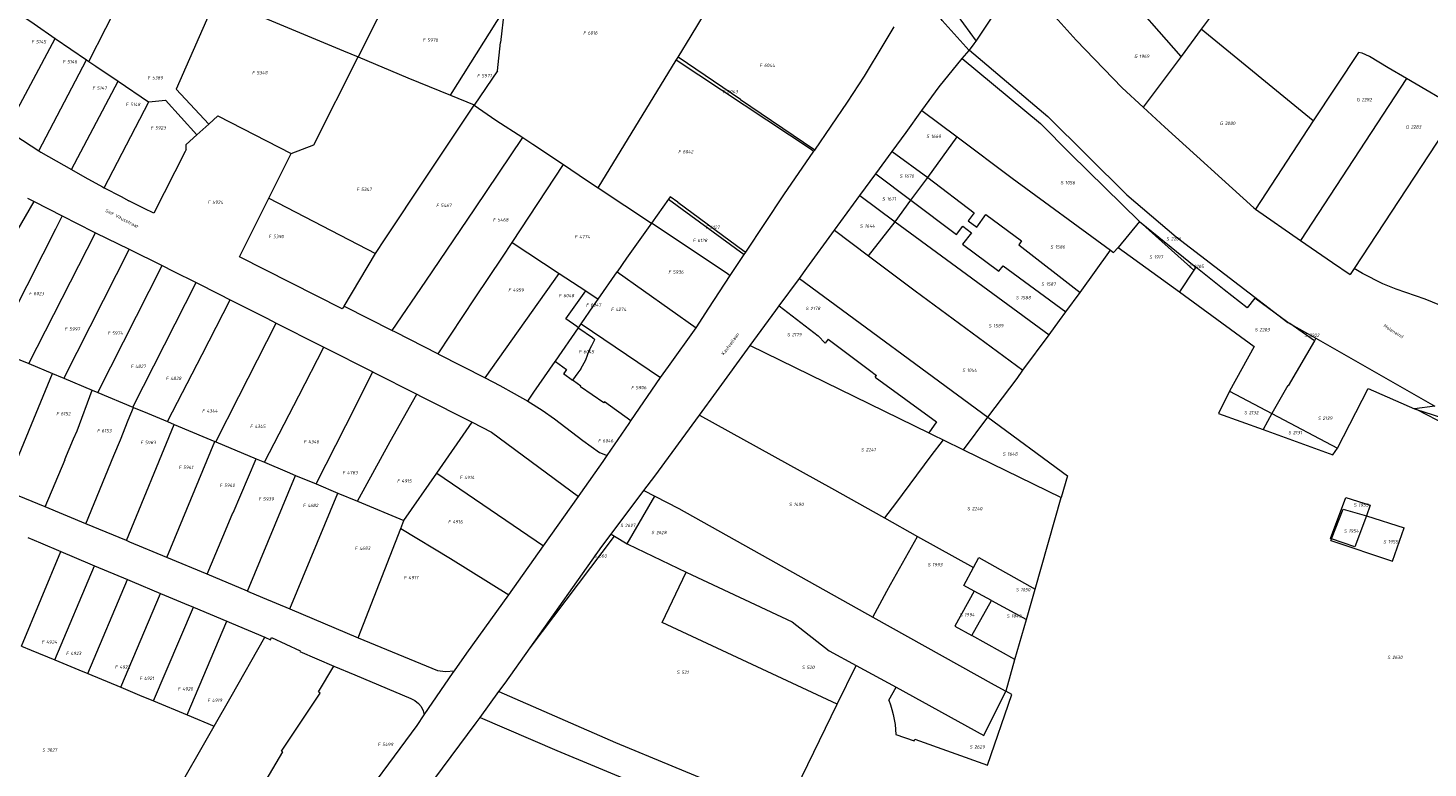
# Model space of a CAD drawing. Header units: metres. Extents: x 200548 to 205192, y 394703 to 399160.
# Tile 27 of 38: x 203782 to 204157, y 396488 to 396686. Entities that reach past the tile are written whole.
import ezdxf
from ezdxf.enums import TextEntityAlignment as Align
from ezdxf.lldxf.tags import DXFTag

# ---------------------------------------------------------------- set-up
doc = ezdxf.new("R2010")
doc.units = ezdxf.units.M
doc.layers.get('0').update_dxf_attribs({"lineweight": 25})
for name, color, linetype, lineweight in [('B-WE-KG-GRENS_PERCEEL-G', 150, 'KG-PERCEEL', 18), ('B-WE-KG-GRENS_PERCEEL-S', 150, 'Continuous', 25), ('B-WE-OG-BEBOUWING_STRAATNAAM-T18', 10, 'Continuous', 18)]:
    doc.layers.add(name, color=color, linetype=linetype, lineweight=lineweight)
doc.styles.add('NLCS-ISO', font='NLCS-ISO.ttf')
doc.styles.add('NLCS-ISO-M500-T18', font='NLCS-ISO.ttf', dxfattribs={"height": 0.9})
doc.styles.get("Standard").update_dxf_attribs({"font": 'NLCS-ISO.ttf'})
tags = doc.linetypes.add('KG-PERCEEL', pattern='A,5.5,-2,["P",Standard,S=1.8,R=0,X=-0.5,Y=-0.9],-2,5.5,-2,[5,NLCS.shx,S=0.75,R=0,X=0,Y=0],-2', length=19).pattern_tags.tags
tags[6] = DXFTag(74, 10)

# ---------------------------------------------------------------- blocks, each defined once
blk = doc.blocks.new('SKG-PERCEELNUMMER-SO')
at = {"style": 'NLCS-ISO', "oblique": 10, "flags": 1}
for tag, p in [('GEMEENTECODE', (0, 2.55)), ('PERCEELGROOTTE', (0, -2.45))]:
    blk.add_attdef(tag, text='', height=1.8, dxfattribs=at).set_placement(p, align=Align.MIDDLE_CENTER)
at = {"style": 'NLCS-ISO', "oblique": 10}
blk.add_attdef('SECTIE', text='', height=1.8, dxfattribs=at).set_placement((-0.5, 0), align=Align.MIDDLE_RIGHT)
blk.add_attdef('PERCEELNUMMER', text='', height=1.8, dxfattribs=at).set_placement((0.5, 0), align=Align.MIDDLE_LEFT)

msp = doc.modelspace()

# ---------------------------------------------------------------- linework, layer by layer
at = {"layer": 'B-WE-KG-GRENS_PERCEEL-G', "flags": 128}
for points in [[(204091.145, 396678.726), (204074.747, 396697.436), (204067.097, 396706.061), (204062.818, 396710.757), (204048.333, 396704.01)], [(203956.085, 396678.576), (203959.586, 396684.293), (203974.727, 396709.32)], [(204111.13, 396705.835), (204103.736, 396695.824), (204096.533, 396686.034)], [(203797.877, 396677.399), (203806.955, 396695.387), (203810.893, 396703.328)], [(203880.215, 396698.605), (203870.207, 396678.598)], [(204034.243, 396680.361), (204027.007, 396688.394), (204024.455, 396691.952), (204022.479, 396696.383), (204021.059, 396699.05)], [(204022.498, 396701.519), (204036.069, 396682.87)], [(204036.069, 396682.87), (204047.677, 396700.159)], [(204047.677, 396700.159), (204062.926, 396683.14), (204075.286, 396670.319), (204080.946, 396665.145)], [(203832.054, 396694.468), (203821.335, 396669.938), (203830.074, 396660.587)], [(203832.054, 396694.468), (203842.619, 396690.048), (203866.27, 396680.253), (203870.129, 396678.631)], [(203894.954, 396668.306), (203907.443, 396688.112), (203909.338, 396691.103)], [(203909.338, 396691.103), (203909.387, 396691.091), (203908.418, 396682.508)], [(203780.665, 396689.161), (203783.134, 396687.465), (203788.836, 396683.573)], [(203775.764, 396658.994), (203788.836, 396683.573)], [(203788.836, 396683.573), (203797.244, 396677.831)], [(203992.779, 396653.612), (204001.597, 396666.429), (204006.111, 396673.433), (204011.408, 396682.188), (204014.1, 396686.709)], [(204096.533, 396686.034), (204091.145, 396678.726)], [(204126.638, 396661.422), (204096.533, 396686.034)], [(203907.561, 396674.849), (203908.418, 396682.508)], [(204032.376, 396678.198), (204034.243, 396680.361)], [(204034.243, 396680.361), (204034.311, 396680.439)], [(204034.311, 396680.439), (204035.561, 396682.113), (204036.069, 396682.87)], [(204034.311, 396680.439), (204055.385, 396662.605), (204076.58, 396641.573), (204089.792, 396630.259), (204119.831, 396607.334)], [(204151.639, 396672.822), (204146.71, 396675.682), (204141.734, 396678.715), (204139.714, 396679.591), (204138.787, 396679.807), (204126.638, 396661.422)], [(203784.422, 396653.387), (203797.244, 396677.831)], [(203797.244, 396677.831), (203797.877, 396677.399)], [(203797.877, 396677.399), (203799.769, 396676.106), (203805.678, 396672.103)], [(203852.148, 396652.67), (203858.221, 396654.982), (203870.129, 396678.631)], [(203870.129, 396678.631), (203870.207, 396678.598)], [(203870.207, 396678.598), (203883.48, 396673.023), (203894.954, 396668.306)], [(203934.586, 396643.474), (203955.571, 396677.737)], [(203955.571, 396677.737), (203956.085, 396678.576)], [(203992.045, 396653.591), (203955.571, 396677.737)], [(203972.787, 396667.213), (203956.085, 396678.576)], [(204021.545, 396664.21), (204026.203, 396670.568), (204032.376, 396678.198)], [(204032.376, 396678.198), (204053.381, 396660.719), (204061.454, 396652.611), (204079.937, 396634.434)], [(204091.145, 396678.726), (204080.946, 396665.145)], [(203793.191, 396648.393), (203805.678, 396672.103)], [(203805.678, 396672.103), (203813.909, 396666.526), (203813.924, 396666.528)], [(203907.561, 396674.849), (203901.329, 396665.674)], [(204151.639, 396672.822), (204123.215, 396629.345)], [(204165.727, 396664.599), (204151.639, 396672.822)], [(203894.954, 396668.306), (203901.288, 396665.702), (203901.329, 396665.674)], [(203801.955, 396643.495), (203813.924, 396666.528)], [(203813.924, 396666.528), (203818.463, 396667.015), (203826.826, 396657.647)], [(203874.86, 396625.812), (203877.458, 396629.728), (203888.416, 396646.366), (203901.329, 396665.674)], [(203901.329, 396665.674), (203907.166, 396661.657), (203914.389, 396656.936)], [(203972.787, 396667.213), (203992.484, 396653.813)], [(204080.946, 396665.145), (204086.799, 396659.788), (204110.642, 396638.087), (204111.115, 396637.759)], [(204165.727, 396664.599), (204137.645, 396621.829)], [(203830.074, 396660.587), (203832.506, 396662.786), (203852.148, 396652.67)], [(204013.523, 396653.256), (204017.286, 396658.308), (204021.545, 396664.21)], [(204021.545, 396664.21), (204031.025, 396657.15)], [(204126.638, 396661.422), (204111.115, 396637.759)], [(203775.764, 396658.994), (203777.964, 396657.593), (203784.422, 396653.387)], [(203823.947, 396653.78), (203823.97, 396655.06), (203826.826, 396657.647)], [(203826.826, 396657.647), (203830.074, 396660.587)], [(204023.116, 396646.219), (204031.025, 396657.15)], [(204031.025, 396657.15), (204045.738, 396646.094), (204072.214, 396626.682)], [(203784.422, 396653.387), (203784.918, 396653.064), (203793.191, 396648.393)], [(203823.676, 396653.245), (203815.26, 396636.615), (203812.742, 396637.92), (203808.601, 396640.005)], [(203823.947, 396653.78), (203823.676, 396653.245)], [(203879.339, 396605.148), (203888.32, 396618.42), (203901.462, 396637.834), (203914.389, 396656.936)], [(203914.389, 396656.936), (203917.065, 396655.188), (203925.261, 396649.69)], [(203974.258, 396626.172), (203984.486, 396641.561), (203992.539, 396653.264)], [(203992.045, 396653.591), (203992.539, 396653.264)], [(203992.484, 396653.813), (203992.779, 396653.612)], [(203992.539, 396653.264), (203992.779, 396653.612)], [(204009.121, 396647.236), (204013.523, 396653.256)], [(204013.523, 396653.256), (204023.116, 396646.219)], [(203846.172, 396640.663), (203847.467, 396643.225), (203852.148, 396652.67)], [(203911.517, 396628.81), (203925.261, 396649.69)], [(203925.261, 396649.69), (203931.454, 396645.535), (203934.586, 396643.474)], [(203793.191, 396648.393), (203796.814, 396646.352), (203801.495, 396643.736), (203801.955, 396643.495)], [(204004.836, 396641.376), (204009.121, 396647.236)], [(204009.121, 396647.236), (204018.579, 396640.163)], [(204018.579, 396640.163), (204023.116, 396646.219)], [(204023.116, 396646.219), (204035.529, 396636.744), (204033.935, 396634.621), (204036.303, 396632.854), (204038.708, 396636.321), (204048.291, 396629.184), (204047.526, 396628.159), (204064.001, 396615.39)], [(203801.955, 396643.495), (203806.494, 396641.111)], [(203934.586, 396643.474), (203948.893, 396633.942)], [(203765.478, 396603.033), (203766.145, 396604.633), (203774.229, 396624.306), (203783.154, 396639.761)], [(203781.416, 396640.663), (203781.596, 396640.569)], [(203781.596, 396640.569), (203783.154, 396639.761)], [(203783.154, 396639.761), (203790.724, 396635.933)], [(203806.494, 396641.111), (203808.601, 396640.005)], [(203838.264, 396624.944), (203846.172, 396640.663)], [(203846.172, 396640.663), (203874.86, 396625.812)], [(203953.532, 396640.433), (203948.893, 396633.942)], [(203953.98, 396641.059), (203953.532, 396640.433)], [(203953.532, 396640.433), (203973.849, 396625.557)], [(203955.99, 396639.583), (203953.98, 396641.059)], [(203955.99, 396639.583), (203973.826, 396626.489)], [(203998.048, 396632.091), (204001.432, 396636.744), (204004.836, 396641.376)], [(204004.836, 396641.376), (204014.376, 396634.343)], [(204014.376, 396634.343), (204018.579, 396640.163)], [(204018.579, 396640.163), (204030.841, 396630.928), (204032.514, 396633.154), (204034.891, 396631.384), (204032.392, 396628.361), (204042.234, 396621.068), (204043.343, 396622.554), (204060.184, 396610.145)], [(203790.724, 396635.933), (203788.93, 396632.403), (203785.515, 396625.682), (203772.519, 396600.105)], [(203790.724, 396635.933), (203799.125, 396631.684), (203799.675, 396631.413)], [(204079.937, 396634.434), (204074.197, 396627.446)], [(204079.937, 396634.434), (204094.545, 396621.312)], [(204079.937, 396634.434), (204095.047, 396622.165)], [(204111.115, 396637.759), (204123.215, 396629.345)], [(203781.738, 396596.272), (203799.675, 396631.413)], [(203799.675, 396631.413), (203808.641, 396627.005)], [(203948.893, 396633.942), (203942.18, 396624.551), (203939.668, 396620.897)], [(203969.473, 396620.289), (203948.893, 396633.942)], [(203988.629, 396619.136), (203990.644, 396621.894), (203998.048, 396632.091)], [(203998.048, 396632.091), (204007.23, 396625.189)], [(204007.23, 396625.189), (204014.376, 396634.343)], [(204014.376, 396634.343), (204055.667, 396603.984)], [(203808.641, 396627.005), (203791.157, 396592.355)], [(203808.641, 396627.005), (203817.559, 396622.62)], [(203891.607, 396598.854), (203901.57, 396613.934), (203908.904, 396624.839), (203911.517, 396628.81)], [(203911.517, 396628.81), (203924.149, 396620.491)], [(204072.214, 396626.682), (204072.98, 396626.12), (204074.197, 396627.446)], [(204074.197, 396627.446), (204090.67, 396615.499)], [(204123.215, 396629.345), (204131.768, 396623.418), (204136.568, 396620.189)], [(203865.894, 396610.962), (203838.264, 396624.944)], [(203866.448, 396611.69), (203874.86, 396625.812)], [(203970.08, 396619.886), (203973.849, 396625.557)], [(203973.826, 396626.489), (203974.258, 396626.172)], [(203973.849, 396625.557), (203974.258, 396626.172)], [(204007.23, 396625.189), (204019.755, 396615.817), (204048.665, 396594.466)], [(204064.001, 396615.39), (204072.214, 396626.682)], [(203800.306, 396588.523), (203817.559, 396622.62)], [(203817.559, 396622.62), (203820.522, 396621.122), (203826.678, 396618.012)], [(203904.243, 396592.438), (203924.149, 396620.491)], [(203924.149, 396620.491), (203931.293, 396615.781)], [(203934.642, 396613.575), (203939.668, 396620.897)], [(203939.668, 396620.897), (203960.926, 396605.854)], [(203960.926, 396605.854), (203964.298, 396611.186), (203970.08, 396619.886)], [(203969.473, 396620.289), (203970.08, 396619.886)], [(204094.545, 396621.312), (204090.67, 396615.499)], [(204095.047, 396622.165), (204094.545, 396621.312)], [(204119.831, 396607.334), (204110.97, 396613.853), (204108.914, 396611.235), (204102.709, 396616.043), (204095.047, 396622.165)], [(204137.645, 396621.829), (204136.568, 396620.189)], [(204243.341, 396568.184), (204229.693, 396575), (204164.243, 396610.077), (204160.634, 396611.969), (204156.679, 396613.526), (204148.875, 396616.282), (204145.299, 396617.687), (204139.885, 396620.474), (204137.645, 396621.829)], [(203809.662, 396584.604), (203826.678, 396618.012)], [(203826.678, 396618.012), (203832.823, 396614.899), (203835.777, 396613.414)], [(203925.965, 396608.281), (203931.293, 396615.781)], [(203931.293, 396615.781), (203934.642, 396613.575)], [(203983.176, 396611.761), (203988.629, 396619.136)], [(203988.629, 396619.136), (204039.272, 396581.908)], [(203818.982, 396580.701), (203828.248, 396598.75), (203835.777, 396613.414)], [(203835.777, 396613.414), (203845.668, 396608.429), (203848.155, 396607.149)], [(203930.057, 396606.924), (203933.381, 396611.736), (203934.642, 396613.575)], [(204060.184, 396610.145), (204064.001, 396615.39)], [(204090.67, 396615.499), (204110.729, 396600.824), (204104.089, 396588.887)], [(203866.448, 396611.69), (203865.894, 396610.962)], [(203866.448, 396611.69), (203879.339, 396605.148)], [(203928.841, 396606.231), (203925.965, 396608.281)], [(203975.43, 396601.127), (203982.272, 396610.538), (203983.176, 396611.761)], [(203983.176, 396611.761), (203993.682, 396603.752)], [(204055.667, 396603.984), (204058.514, 396607.852), (204060.184, 396610.145)], [(203831.975, 396575.252), (203838.147, 396587.434), (203848.155, 396607.149)], [(203848.155, 396607.149), (203859.849, 396601.229), (203860.967, 396600.667)], [(203879.339, 396605.148), (203879.941, 396604.842), (203891.607, 396598.854)], [(203923.077, 396596.823), (203923.144, 396596.918), (203929.335, 396605.879)], [(203929.335, 396605.879), (203928.841, 396606.231)], [(203929.335, 396605.879), (203930.057, 396606.924)], [(203929.335, 396605.879), (203929.447, 396605.799)], [(203929.447, 396605.799), (203933.051, 396603.23)], [(203930.057, 396606.924), (203951.302, 396592.495)], [(203951.302, 396592.495), (203953.454, 396595.466), (203960.926, 396605.854)], [(204119.831, 396607.334), (204127.328, 396603.126)], [(204126.915, 396602.413), (204120.298, 396606.99), (204119.831, 396607.334)], [(203845.01, 396569.756), (203854.239, 396587.606), (203860.967, 396600.667)], [(203860.967, 396600.667), (203874.084, 396594.043)], [(203932.204, 396599.815), (203932.894, 396601.151)], [(203932.894, 396601.151), (203933.725, 396602.749)], [(203933.051, 396603.23), (203933.725, 396602.749)], [(203961.861, 396582.441), (203966.411, 396588.687), (203975.43, 396601.127)], [(203975.43, 396601.127), (204023.371, 396577.699)], [(203995.598, 396601.72), (203993.682, 396603.752)], [(203996.408, 396602.82), (203995.598, 396601.72)], [(203996.408, 396602.82), (204007.428, 396594.526)], [(204048.665, 396594.466), (204055.667, 396603.984)], [(204126.915, 396602.413), (204119.889, 396590.278), (204119.76, 396590.354), (204115.539, 396582.829)], [(204127.328, 396603.126), (204126.915, 396602.413)], [(204127.328, 396603.126), (204159.232, 396584.843), (204153.781, 396584.153)], [(203777.062, 396598.216), (203781.738, 396596.272)], [(203891.607, 396598.854), (203891.763, 396598.776), (203904.243, 396592.438)], [(203917.34, 396588.632), (203923.077, 396596.823)], [(203923.077, 396596.823), (203923.123, 396596.79), (203926.131, 396594.657), (203925.355, 396593.599), (203925.339, 396593.577), (203927.734, 396591.855)], [(203929.929, 396594.849), (203931.326, 396597.283)], [(203931.326, 396597.283), (203932.204, 396599.815)], [(203775.385, 396562.731), (203788.103, 396593.626)], [(203781.738, 396596.272), (203788.103, 396593.626)], [(203788.103, 396593.626), (203790.705, 396592.544), (203791.157, 396592.355)], [(203858.89, 396563.94), (203866.826, 396579.666), (203874.084, 396594.043)], [(203874.084, 396594.043), (203874.177, 396593.996), (203885.901, 396588.069)], [(203929.174, 396593.819), (203927.734, 396591.855)], [(203929.929, 396594.849), (203929.174, 396593.819)], [(204007.428, 396594.526), (204009.357, 396593.074)], [(204009.015, 396592.631), (204009.357, 396593.074)], [(204039.272, 396581.908), (204047.077, 396592.306), (204048.665, 396594.466)], [(203791.157, 396592.355), (203798.773, 396589.165)], [(203904.243, 396592.438), (203908.182, 396590.422), (203912.056, 396588.276), (203915.706, 396586.218)], [(203929.876, 396590.068), (203929.992, 396590.231), (203927.994, 396591.668), (203927.734, 396591.855)], [(203936.101, 396585.723), (203929.876, 396590.068)], [(203943.408, 396580.86), (203951.302, 396592.495)], [(204009.015, 396592.631), (204025.489, 396580.631)], [(204133.111, 396573.532), (204141.338, 396589.619), (204153.781, 396584.153)], [(203794.705, 396578.233), (203798.773, 396589.165)], [(203798.773, 396589.165), (203800.306, 396588.523)], [(203800.306, 396588.523), (203809.662, 396584.604)], [(203869.943, 396559.33), (203878.722, 396575.387), (203885.901, 396588.069)], [(203885.901, 396588.069), (203887.097, 396587.459), (203900.752, 396580.515)], [(203915.706, 396586.218), (203917.34, 396588.632)], [(203915.706, 396586.218), (203919.556, 396583.728), (203922.869, 396581.398), (203930.516, 396575.588), (203934.94, 396572.354), (203937.038, 396571.562)], [(203936.304, 396585.981), (203936.101, 396585.723)], [(203943.408, 396580.86), (203936.304, 396585.981)], [(204104.089, 396588.887), (204101.216, 396582.849), (204113.137, 396578.546)], [(204104.089, 396588.887), (204115.539, 396582.829)], [(203804.591, 396571.588), (203806.321, 396575.828), (203808.445, 396581.053), (203809.857, 396584.522)], [(203809.662, 396584.604), (203809.857, 396584.522)], [(203809.857, 396584.522), (203813.62, 396582.945), (203818.982, 396580.701)], [(203946.914, 396562.177), (203949.841, 396566.057), (203961.861, 396582.441)], [(203961.861, 396582.441), (203997.264, 396562.781), (204011.504, 396554.825)], [(204032.71, 396573.144), (204039.272, 396581.908)], [(204039.272, 396581.908), (204060.632, 396566.149), (204058.966, 396560.326)], [(204115.539, 396582.829), (204113.137, 396578.546)], [(204115.539, 396582.829), (204133.111, 396573.532)], [(204153.781, 396584.153), (204154.344, 396583.904)], [(204154.344, 396583.904), (204158.535, 396582.579), (204182.703, 396574.552), (204200.121, 396565.452), (204219.032, 396555.82), (204242.272, 396544.018), (204263.892, 396530.38), (204284.604, 396516.457), (204307.525, 396503.508), (204341.116, 396485.022), (204349.317, 396477.384)], [(204341.145, 396458.994), (204324.697, 396474.776), (204304.349, 396493.931), (204291.129, 396506.161), (204210.225, 396553.189), (204193.179, 396563.894), (204154.344, 396583.904)], [(203793.736, 396576.087), (203794.705, 396578.233)], [(203807.934, 396548.742), (203820.782, 396579.947)], [(203818.982, 396580.701), (203820.782, 396579.947)], [(203820.782, 396579.947), (203829.546, 396576.277), (203831.695, 396575.37)], [(203891.275, 396566.828), (203900.752, 396580.515)], [(203900.752, 396580.515), (203905.998, 396577.859), (203929.368, 396560.599)], [(203937.038, 396571.562), (203942.955, 396580.194), (203943.408, 396580.86)], [(204025.489, 396580.631), (204023.371, 396577.699)], [(204113.137, 396578.546), (204131.866, 396571.786), (204133.111, 396573.532)], [(203791.429, 396570.545), (203793.736, 396576.087)], [(203818.784, 396544.214), (203831.695, 396575.37)], [(203831.695, 396575.37), (203831.975, 396575.252)], [(203831.975, 396575.252), (203842.751, 396570.708)], [(204027.208, 396575.827), (204023.944, 396571.462), (204014.408, 396558.709), (204011.504, 396554.825)], [(204023.371, 396577.699), (204024.658, 396577.07), (204027.208, 396575.827)], [(204027.208, 396575.827), (204032.71, 396573.144)], [(203786.149, 396557.765), (203791.466, 396570.53)], [(203791.466, 396570.53), (203791.429, 396570.545)], [(203797.016, 396553.264), (203804.591, 396571.588)], [(203829.615, 396539.691), (203835.004, 396552.522), (203834.958, 396552.542), (203836.534, 396556.24), (203836.58, 396556.221), (203842.751, 396570.708)], [(203842.751, 396570.708), (203845.01, 396569.756)], [(203929.368, 396560.599), (203929.986, 396561.471), (203935.979, 396570.018), (203937.038, 396571.562)], [(204032.71, 396573.144), (204058.966, 396560.326)], [(203845.01, 396569.756), (203851.112, 396567.182), (203853.326, 396566.26)], [(203882.468, 396554.107), (203891.275, 396566.828)], [(203891.275, 396566.828), (203919.949, 396547.345)], [(203840.453, 396535.166), (203853.326, 396566.26)], [(203853.326, 396566.26), (203858.89, 396563.94)], [(203858.89, 396563.94), (203864.744, 396561.499)], [(203786.149, 396557.765), (203775.208, 396562.297), (203775.385, 396562.731)], [(203851.782, 396530.416), (203864.744, 396561.499)], [(203864.744, 396561.499), (203869.943, 396559.33)], [(203869.943, 396559.33), (203882.468, 396554.107)], [(203919.949, 396547.345), (203929.368, 396560.599)], [(203938.083, 396550.486), (203946.914, 396562.177)], [(203942.38, 396547.907), (203949.789, 396560.71)], [(203946.914, 396562.177), (203949.789, 396560.71)], [(203949.789, 396560.71), (203956.271, 396557.403), (204008.317, 396528.162)], [(204051.918, 396535.664), (204058.966, 396560.326)], [(204131.521, 396549.196), (204131.249, 396549.294), (204135.349, 396560.319), (204141.894, 396558.258)], [(203797.016, 396553.264), (203786.149, 396557.765)], [(204131.521, 396549.196), (204134.646, 396557.191)], [(204134.646, 396557.191), (204140.886, 396555.363)], [(204141.894, 396558.258), (204140.886, 396555.363)], [(203807.934, 396548.742), (203797.016, 396553.264)], [(203870.198, 396522.664), (203881.626, 396551.946)], [(203881.626, 396551.946), (203882.468, 396554.107)], [(203881.626, 396551.946), (203894.976, 396543.934), (203910.649, 396534.196)], [(204011.504, 396554.825), (204020.347, 396549.885)], [(204140.886, 396555.363), (204137.822, 396547.046), (204131.521, 396549.196)], [(204140.886, 396555.363), (204151.06, 396552.13)], [(204147.868, 396543.239), (204151.06, 396552.13)], [(203781.427, 396549.59), (203784.896, 396548.102), (203790.359, 396545.782)], [(203818.784, 396544.214), (203808.853, 396548.361), (203807.934, 396548.742)], [(203916.307, 396519.929), (203935.607, 396547.196), (203938.083, 396550.486)], [(203916.307, 396519.929), (203938.983, 396549.946)], [(203938.083, 396550.486), (203938.983, 396549.946)], [(203938.983, 396549.946), (203942.38, 396547.907)], [(204008.317, 396528.162), (204012.149, 396535.206), (204013.12, 396536.963), (204020.347, 396549.885)], [(204020.347, 396549.885), (204035.385, 396541.487)], [(204131.374, 396548.812), (204131.521, 396549.196)], [(204131.374, 396548.812), (204147.868, 396543.239)], [(203779.763, 396520.4), (203790.359, 396545.782)], [(203790.359, 396545.782), (203798.077, 396542.531), (203799.379, 396541.973)], [(203829.615, 396539.691), (203818.784, 396544.214)], [(203910.649, 396534.196), (203919.949, 396547.345)], [(203942.38, 396547.907), (203942.541, 396547.81), (203958.266, 396540.233)], [(204035.385, 396541.487), (204036.818, 396544.174), (204051.918, 396535.664)], [(203788.715, 396516.694), (203799.379, 396541.973)], [(203799.379, 396541.973), (203808.2, 396538.273)], [(204035.565, 396535.197), (204032.825, 396536.689), (204035.385, 396541.487)], [(203797.598, 396513.04), (203808.2, 396538.273)], [(203808.2, 396538.273), (203809.491, 396537.728), (203817.081, 396534.563)], [(203840.453, 396535.166), (203829.615, 396539.691)], [(203998.824, 396504.868), (203951.833, 396526.784), (203958.266, 396540.233)], [(203958.266, 396540.233), (203959.758, 396539.507), (203986.704, 396526.942), (203996.643, 396519.134), (204003.88, 396515.217)], [(203806.44, 396509.348), (203817.081, 396534.563)], [(203817.081, 396534.563), (203823.578, 396531.831), (203825.947, 396530.856)], [(203840.453, 396535.166), (203844.458, 396533.475), (203851.782, 396530.416)], [(203895.994, 396513.799), (203899.352, 396518.52), (203910.649, 396534.196)], [(204035.565, 396535.197), (204030.338, 396525.748)], [(204040.25, 396532.644), (204035.565, 396535.197)], [(204049.601, 396527.549), (204051.918, 396535.664)], [(203815.253, 396505.678), (203825.947, 396530.856)], [(203825.947, 396530.856), (203834.903, 396527.112)], [(203851.782, 396530.416), (203870.198, 396522.664)], [(204034.902, 396523.218), (204040.25, 396532.644)], [(204040.25, 396532.644), (204049.601, 396527.549)], [(203824.232, 396501.951), (203834.903, 396527.112)], [(203834.903, 396527.112), (203836.16, 396526.612), (203845.118, 396522.816)], [(204008.317, 396528.162), (204040.944, 396510.007), (204044.086, 396508.305)], [(204030.338, 396525.748), (204034.902, 396523.218)], [(204046.523, 396516.778), (204049.601, 396527.549)], [(203831.469, 396498.945), (203836.058, 396506.866), (203845.118, 396522.816)], [(203845.118, 396522.816), (203846.603, 396522.139)], [(203846.603, 396522.139), (203846.864, 396522.703), (203854.56, 396519.131), (203854.476, 396518.95), (203863.647, 396515.066)], [(203870.198, 396522.664), (203891.491, 396513.838), (203893.642, 396513.609), (203895.994, 396513.799)], [(204046.523, 396516.778), (204034.902, 396523.218)], [(203779.763, 396520.4), (203782.38, 396519.285), (203788.715, 396516.694)], [(203907.938, 396508.185), (203909.597, 396510.48), (203916.307, 396519.929)], [(203788.715, 396516.694), (203795.188, 396514.045), (203797.598, 396513.04)], [(203843.696, 396481.381), (203849.955, 396491.99), (203849.561, 396492.224), (203859.919, 396507.759), (203859.532, 396508.16), (203863.647, 396515.066)], [(203863.647, 396515.066), (203869.315, 396512.741), (203884.316, 396506.359), (203885.404, 396505.819), (203886.383, 396505.019), (203887.068, 396504.158), (203887.622, 396503.041), (203887.898, 396501.931)], [(203998.824, 396504.868), (204003.88, 396515.217)], [(204003.88, 396515.217), (204014.581, 396509.363)], [(204044.086, 396508.305), (204044.123, 396508.379), (204046.523, 396516.778)], [(203797.598, 396513.04), (203806.44, 396509.348)], [(203887.898, 396501.931), (203895.678, 396513.352), (203895.994, 396513.799)], [(203806.44, 396509.348), (203811.447, 396507.257), (203815.253, 396505.678)], [(203902.93, 396501.261), (203907.938, 396508.185)], [(203907.938, 396508.185), (203939.256, 396494.527), (203984.661, 396475.749), (203998.824, 396504.868)], [(204012.669, 396505.942), (204014.581, 396509.363)], [(204014.567, 396496.716), (204019.451, 396494.944), (204019.669, 396495.388), (204039.133, 396488.453), (204045.718, 396507.421)], [(204014.581, 396509.363), (204038.208, 396496.437), (204044.086, 396508.305)], [(204045.718, 396507.421), (204044.086, 396508.305)], [(203815.253, 396505.678), (203824.232, 396501.951)], [(204012.669, 396505.942), (204013.116, 396504.667), (204013.506, 396503.374), (204013.837, 396502.064), (204014.109, 396500.74), (204014.322, 396499.406), (204014.475, 396498.064), (204014.567, 396496.716)], [(203824.232, 396501.951), (203831.469, 396498.945)], [(203862.725, 396467.524), (203867.503, 396474.025), (203886.048, 396499.088), (203887.898, 396501.931)], [(203881.72, 396472.659), (203901.879, 396499.81), (203902.93, 396501.261)], [(203902.93, 396501.261), (203923.524, 396492.421), (203966.155, 396474.7)], [(203807.397, 396456.727), (203820.117, 396479.049), (203831.469, 396498.945)]]:
    msp.add_lwpolyline(points, dxfattribs=at)

# ---------------------------------------------------------------- block references
at = {"layer": 'B-WE-KG-GRENS_PERCEEL-S', "xscale": 0.5, "yscale": 0.5, "zscale": 0.5}
for p, values in [((203888.471, 396683.116), {'PERCEELNUMMER': '5970', 'SECTIE': 'F'}), ((203931.566, 396685.06), {'PERCEELNUMMER': '6016', 'SECTIE': 'F'}), ((203783.405, 396682.678), {'PERCEELNUMMER': '5145', 'SECTIE': 'F'}), ((203791.761, 396677.321), {'PERCEELNUMMER': '5146', 'SECTIE': 'F'}), ((203978.902, 396676.353), {'PERCEELNUMMER': '6044', 'SECTIE': 'F'}), ((204079.639, 396678.773), {'PERCEELNUMMER': '1969', 'SECTIE': 'G'}), ((203814.578, 396672.987), {'PERCEELNUMMER': '5389', 'SECTIE': 'F'}), ((203842.649, 396674.384), {'PERCEELNUMMER': '5348', 'SECTIE': 'F'}), ((203903.067, 396673.563), {'PERCEELNUMMER': '5971', 'SECTIE': 'F'}), ((203799.764, 396670.232), {'PERCEELNUMMER': '5147', 'SECTIE': 'F'}), ((203969.007, 396669.308), {'PERCEELNUMMER': '6043', 'SECTIE': 'F'}), ((203808.687, 396665.835), {'PERCEELNUMMER': '5148', 'SECTIE': 'F'}), ((204139.335, 396667.161), {'PERCEELNUMMER': '2282', 'SECTIE': 'G'}), ((204102.613, 396660.794), {'PERCEELNUMMER': '3080', 'SECTIE': 'G'}), ((203815.415, 396659.555), {'PERCEELNUMMER': '5923', 'SECTIE': 'F'}), ((204023.749, 396657.305), {'PERCEELNUMMER': '1669', 'SECTIE': 'S'}), ((204152.554, 396659.812), {'PERCEELNUMMER': '2283', 'SECTIE': 'G'}), ((203957.063, 396653.159), {'PERCEELNUMMER': '6042', 'SECTIE': 'F'}), ((204016.567, 396646.615), {'PERCEELNUMMER': '1670', 'SECTIE': 'S'}), ((203870.691, 396643.063), {'PERCEELNUMMER': '5347', 'SECTIE': 'F'}), ((204059.765, 396644.842), {'PERCEELNUMMER': '1056', 'SECTIE': 'S'}), ((203830.761, 396639.605), {'PERCEELNUMMER': '5924', 'SECTIE': 'F'}), ((203892.082, 396638.731), {'PERCEELNUMMER': '5467', 'SECTIE': 'F'}), ((204011.882, 396640.497), {'PERCEELNUMMER': '1671', 'SECTIE': 'S'}), ((203907.312, 396634.861), {'PERCEELNUMMER': '5468', 'SECTIE': 'F'}), ((203847.084, 396630.389), {'PERCEELNUMMER': '5390', 'SECTIE': 'F'}), ((203929.259, 396630.308), {'PERCEELNUMMER': '4774', 'SECTIE': 'F'}), ((203964.39, 396632.886), {'PERCEELNUMMER': '6127', 'SECTIE': 'F'}), ((204005.917, 396633.188), {'PERCEELNUMMER': '1644', 'SECTIE': 'S'}), ((203960.993, 396629.324), {'PERCEELNUMMER': '6128', 'SECTIE': 'F'}), ((204057.029, 396627.589), {'PERCEELNUMMER': '1586', 'SECTIE': 'S'}), ((204088.159, 396629.774), {'PERCEELNUMMER': '2206', 'SECTIE': 'S'}), ((204083.601, 396624.894), {'PERCEELNUMMER': '1917', 'SECTIE': 'S'}), ((203954.404, 396620.846), {'PERCEELNUMMER': '5936', 'SECTIE': 'F'}), ((204094.21, 396622.347), {'PERCEELNUMMER': '2205', 'SECTIE': 'S'}), ((203911.437, 396616.017), {'PERCEELNUMMER': '4959', 'SECTIE': 'F'}), ((204054.583, 396617.612), {'PERCEELNUMMER': '1587', 'SECTIE': 'S'}), ((203782.757, 396615.079), {'PERCEELNUMMER': '6023', 'SECTIE': 'F'}), ((203924.997, 396614.539), {'PERCEELNUMMER': '6048', 'SECTIE': 'F'}), ((203932.312, 396612.027), {'PERCEELNUMMER': '6047', 'SECTIE': 'F'}), ((204047.799, 396613.979), {'PERCEELNUMMER': '1588', 'SECTIE': 'S'}), ((203939.011, 396610.85), {'PERCEELNUMMER': '4274', 'SECTIE': 'F'}), ((203991.348, 396611.067), {'PERCEELNUMMER': '2178', 'SECTIE': 'S'}), ((203792.341, 396605.575), {'PERCEELNUMMER': '5997', 'SECTIE': 'F'}), ((203803.824, 396604.444), {'PERCEELNUMMER': '5974', 'SECTIE': 'F'}), ((203986.369, 396604.051), {'PERCEELNUMMER': '2179', 'SECTIE': 'S'}), ((204040.45, 396606.421), {'PERCEELNUMMER': '1589', 'SECTIE': 'S'}), ((204111.931, 396605.379), {'PERCEELNUMMER': '2203', 'SECTIE': 'S'}), ((204125.252, 396603.87), {'PERCEELNUMMER': '2202', 'SECTIE': 'S'}), ((203930.376, 396599.479), {'PERCEELNUMMER': '6045', 'SECTIE': 'F'}), ((203810.035, 396595.551), {'PERCEELNUMMER': '4827', 'SECTIE': 'F'}), ((204033.389, 396594.496), {'PERCEELNUMMER': '1054', 'SECTIE': 'S'}), ((203819.5, 396592.309), {'PERCEELNUMMER': '4828', 'SECTIE': 'F'}), ((203944.441, 396589.837), {'PERCEELNUMMER': '5906', 'SECTIE': 'F'}), ((203790.057, 396582.811), {'PERCEELNUMMER': '6152', 'SECTIE': 'F'}), ((203829.232, 396583.566), {'PERCEELNUMMER': '4344', 'SECTIE': 'F'}), ((204109.091, 396583.1), {'PERCEELNUMMER': '2132', 'SECTIE': 'S'}), ((204128.894, 396581.605), {'PERCEELNUMMER': '2129', 'SECTIE': 'S'}), ((203801.034, 396578.254), {'PERCEELNUMMER': '6153', 'SECTIE': 'F'}), ((203842.11, 396579.432), {'PERCEELNUMMER': '4345', 'SECTIE': 'F'}), ((204120.923, 396577.744), {'PERCEELNUMMER': '2131', 'SECTIE': 'S'}), ((203812.679, 396575.083), {'PERCEELNUMMER': '5983', 'SECTIE': 'F'}), ((203856.496, 396575.3), {'PERCEELNUMMER': '4346', 'SECTIE': 'F'}), ((203935.549, 396575.538), {'PERCEELNUMMER': '6046', 'SECTIE': 'F'}), ((204006.223, 396573.146), {'PERCEELNUMMER': '2241', 'SECTIE': 'S'}), ((204044.252, 396571.995), {'PERCEELNUMMER': '1648', 'SECTIE': 'S'}), ((203822.923, 396568.438), {'PERCEELNUMMER': '5941', 'SECTIE': 'F'}), ((203866.917, 396567.006), {'PERCEELNUMMER': '4783', 'SECTIE': 'F'}), ((203833.932, 396563.609), {'PERCEELNUMMER': '5940', 'SECTIE': 'F'}), ((203881.582, 396564.775), {'PERCEELNUMMER': '4915', 'SECTIE': 'F'}), ((203898.39, 396565.688), {'PERCEELNUMMER': '4914', 'SECTIE': 'F'}), ((203844.362, 396559.939), {'PERCEELNUMMER': '5939', 'SECTIE': 'F'}), ((203856.286, 396558.18), {'PERCEELNUMMER': '4682', 'SECTIE': 'F'}), ((203986.854, 396558.462), {'PERCEELNUMMER': '1490', 'SECTIE': 'S'}), ((204034.706, 396557.322), {'PERCEELNUMMER': '2240', 'SECTIE': 'S'}), ((204138.508, 396558.322), {'PERCEELNUMMER': '1953', 'SECTIE': 'S'}), ((203895.276, 396553.792), {'PERCEELNUMMER': '4916', 'SECTIE': 'F'}), ((203941.544, 396552.807), {'PERCEELNUMMER': '2627', 'SECTIE': 'S'}), ((204135.878, 396551.32), {'PERCEELNUMMER': '1954', 'SECTIE': 'S'}), ((203949.914, 396550.915), {'PERCEELNUMMER': '2628', 'SECTIE': 'S'}), ((204146.46, 396548.422), {'PERCEELNUMMER': '1955', 'SECTIE': 'S'}), ((203870.239, 396546.699), {'PERCEELNUMMER': '4683', 'SECTIE': 'F'}), ((203934.516, 396544.621), {'PERCEELNUMMER': '560', 'SECTIE': 'S'}), ((204024.115, 396542.284), {'PERCEELNUMMER': '1993', 'SECTIE': 'S'}), ((203883.387, 396538.771), {'PERCEELNUMMER': '4917', 'SECTIE': 'F'}), ((204047.798, 396535.573), {'PERCEELNUMMER': '1050', 'SECTIE': 'S'}), ((204032.724, 396528.821), {'PERCEELNUMMER': '1994', 'SECTIE': 'S'}), ((204045.316, 396528.492), {'PERCEELNUMMER': '1049', 'SECTIE': 'S'}), ((203786.139, 396521.514), {'PERCEELNUMMER': '4924', 'SECTIE': 'F'}), ((203792.676, 396518.443), {'PERCEELNUMMER': '4923', 'SECTIE': 'F'}), ((203805.821, 396514.817), {'PERCEELNUMMER': '4922', 'SECTIE': 'F'}), ((203990.348, 396514.716), {'PERCEELNUMMER': '520', 'SECTIE': 'S'}), ((204147.557, 396517.384), {'PERCEELNUMMER': '2630', 'SECTIE': 'S'}), ((203812.422, 396511.771), {'PERCEELNUMMER': '4921', 'SECTIE': 'F'}), ((203956.728, 396513.406), {'PERCEELNUMMER': '521', 'SECTIE': 'S'}), ((203822.691, 396508.885), {'PERCEELNUMMER': '4920', 'SECTIE': 'F'}), ((203830.675, 396505.881), {'PERCEELNUMMER': '4919', 'SECTIE': 'F'}), ((203786.348, 396492.54), {'PERCEELNUMMER': '3027', 'SECTIE': 'S'}), ((203876.371, 396494.014), {'PERCEELNUMMER': '5499', 'SECTIE': 'F'}), ((204035.371, 396493.35), {'PERCEELNUMMER': '2629', 'SECTIE': 'S'})]:
    msp.add_blockref('SKG-PERCEELNUMMER-SO', p, dxfattribs=at).add_auto_attribs(values)

# ---------------------------------------------------------------- texts
at = {"layer": 'B-WE-OG-BEBOUWING_STRAATNAAM-T18', "style": 'NLCS-ISO-M500-T18'}
for s, rotation, p in [('Sint Vitusstraat', 332.5, (203806.732, 396635.219)), ('Moleneind', 328.3, (204148.188, 396604.945)), ('Kasteellaan', 53.8, (203970.087, 396601.537))]:
    msp.add_text(s, height=0.9, rotation=rotation, dxfattribs=at).set_placement(p, align=Align.MIDDLE)

doc.saveas('drawing.dxf')
